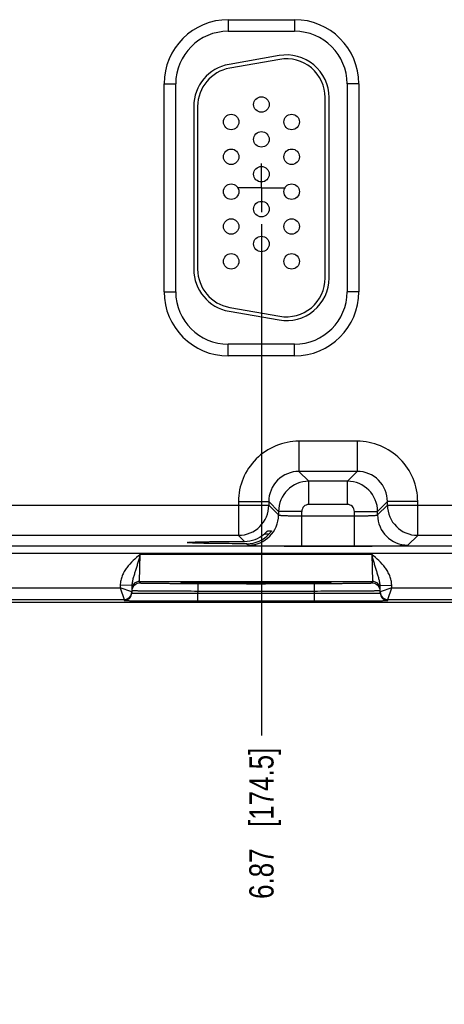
# Model space of a CAD drawing. Header units: inches. Extents: x 0 to 34, y 0 to 22.
# Tile 24 of 42: x 17.5 to 19.7, y 6.1 to 11.1. Entities that reach past the tile are written whole.
import ezdxf

# ---------------------------------------------------------------- set-up
doc = ezdxf.new("R2010")
doc.units = ezdxf.units.IN
doc.header["$LTSCALE"] = 1.87
doc.header["$MEASUREMENT"] = 0
doc.linetypes.add('CENTER', pattern=[0.6, 0.375, -0.075, 0.075, -0.075])
doc.layers.get('0').update_dxf_attribs({"linetype": 'CONTINUOUS'})
doc.layers.add('02___PRT_ALL_AXES', color=7, linetype='CONTINUOUS')
doc.layers.add('DIMENSIONS', color=7, linetype='CONTINUOUS')
doc.styles.get("Standard").update_dxf_attribs({"font": 'txt', "width": 0.8})
doc.dimstyles.new('DIMSTYLE_1', dxfattribs={"dimtxt": 0.125, "dimasz": 0.18, "dimexe": 0.125, "dimexo": 0.0625, "dimgap": 0.09, "dimtad": 0, "dimtih": 1, "dimtoh": 1, "dimlfac": 0.5, "dimzin": 4, "dimdsep": 46, "dimtxsty": 'STANDARD', "dimblk": '_FILLED', "dimblk1": '_FILLED', "dimblk2": '_FILLED', "dimcen": 0.09, "dimadec": 0, "dimazin": 0, "dimtp": 0.01, "dimtm": 0.01, "dimtfac": 1, "dimtofl": 0, "dimtmove": 0, "dimatfit": 3, "dimldrblk": '_FILLED', "dimfxl": 1, "dimtolj": 1, "dimtzin": 4, "dimarcsym": 0})

# ---------------------------------------------------------------- blocks, each defined once
blk = doc.blocks.new('*D35')
at = {"layer": 'DIMENSIONS', "color": 2, "linetype": 'CONTINUOUS'}
blk.add_line((18.7221, 10.0877), (18.7221, 7.4462), dxfattribs=at)
at = {"layer": 'DIMENSIONS', "color": 2, "linetype": 'CONTINUOUS', "insert": (18.6596, 7.3837), "char_height": 0.125, "width": 1.225, "attachment_point": 3, "rotation": 90, "line_spacing_factor": 0.9}
blk.add_mtext('6.87{\\Ftxt.shx;\\W1.000000;\\H0.125000; }[174.5]', dxfattribs=at)
blk = doc.blocks.new('_FILLED')
at = {"color": 0, "linetype": 'BYBLOCK'}
blk.add_solid([(0, 0), (-1, 0.174), (-1, -0.174)], dxfattribs=at)
blk = doc.blocks.new('*D36')
at = {"layer": 'DIMENSIONS', "color": 2, "linetype": 'CONTINUOUS'}
blk.add_line((20.8321, 10.0877), (20.8321, 7.4462), dxfattribs=at)
at = {"layer": 'DIMENSIONS', "color": 2, "linetype": 'CONTINUOUS', "insert": (20.7696, 7.3837), "char_height": 0.125, "width": 1.225, "attachment_point": 3, "rotation": 90, "line_spacing_factor": 0.9}
blk.add_mtext('7.93{\\Ftxt.shx;\\W1.000000;\\H0.125000; }[201.3]', dxfattribs=at)
blk = doc.blocks.new('*D37')
at = {"layer": 'DIMENSIONS', "color": 2, "linetype": 'CONTINUOUS'}
blk.add_line((21.8871, 10.4678), (21.8871, 7.4462), dxfattribs=at)
at = {"layer": 'DIMENSIONS', "color": 2, "linetype": 'CONTINUOUS', "insert": (21.8246, 7.3837), "char_height": 0.125, "width": 1.225, "attachment_point": 3, "rotation": 90, "line_spacing_factor": 0.9}
blk.add_mtext('8.45{\\Ftxt.shx;\\W1.000000;\\H0.125000; }[214.7]', dxfattribs=at)
blk = doc.blocks.new('*D38')
at = {"layer": 'DIMENSIONS', "color": 2, "linetype": 'CONTINUOUS'}
blk.add_line((22.9421, 10.0877), (22.9421, 7.4462), dxfattribs=at)
at = {"layer": 'DIMENSIONS', "color": 2, "linetype": 'CONTINUOUS', "insert": (22.8796, 7.3837), "char_height": 0.125, "width": 1.225, "attachment_point": 3, "rotation": 90, "line_spacing_factor": 0.9}
blk.add_mtext('8.98{\\Ftxt.shx;\\W1.000000;\\H0.125000; }[228.1]', dxfattribs=at)
blk = doc.blocks.new('*D39')
at = {"layer": 'DIMENSIONS', "color": 2, "linetype": 'CONTINUOUS'}
blk.add_line((25.0521, 10.0877), (25.0521, 7.4462), dxfattribs=at)
at = {"layer": 'DIMENSIONS', "color": 2, "linetype": 'CONTINUOUS', "insert": (24.9896, 7.3837), "char_height": 0.125, "width": 1.325, "attachment_point": 3, "rotation": 90, "line_spacing_factor": 0.9}
blk.add_mtext('10.04{\\Ftxt.shx;\\W1.000000;\\H0.125000; }[254.9]', dxfattribs=at)
blk = doc.blocks.new('*D40')
at = {"layer": 'DIMENSIONS', "color": 2, "linetype": 'CONTINUOUS'}
blk.add_line((27.1621, 10.0877), (27.1621, 7.4462), dxfattribs=at)
at = {"layer": 'DIMENSIONS', "color": 2, "linetype": 'CONTINUOUS', "insert": (27.0996, 7.3837), "char_height": 0.125, "width": 1.325, "attachment_point": 3, "rotation": 90, "line_spacing_factor": 0.9}
blk.add_mtext('11.09{\\Ftxt.shx;\\W1.000000;\\H0.125000; }[281.7]', dxfattribs=at)
blk = doc.blocks.new('*D41')
at = {"layer": 'DIMENSIONS', "color": 2, "linetype": 'CONTINUOUS'}
blk.add_line((29.2721, 10.0877), (29.2721, 7.4462), dxfattribs=at)
at = {"layer": 'DIMENSIONS', "color": 2, "linetype": 'CONTINUOUS', "insert": (29.2096, 7.3837), "char_height": 0.125, "width": 1.325, "attachment_point": 3, "rotation": 90, "line_spacing_factor": 0.9}
blk.add_mtext('12.15{\\Ftxt.shx;\\W1.000000;\\H0.125000; }[308.5]', dxfattribs=at)

msp = doc.modelspace()

# ---------------------------------------------------------------- linework, layer by layer
at = {"color": 7, "linetype": 'CONTINUOUS'}
for p, q in [((18.5511, 11.1433), (18.8931, 11.1433)), ((18.5511, 11.1433), (18.5511, 11.0833)), ((18.8931, 11.1433), (18.8931, 11.0833)), ((18.5511, 11.0833), (18.8931, 11.0833)), ((18.8129, 10.9579), (18.5549, 10.9124)), ((18.8163, 10.9382), (18.5583, 10.8927)), ((18.22, 10.8123), (18.28, 10.8123)), ((18.22, 9.7383), (18.22, 10.8123)), ((18.28, 9.7383), (18.28, 10.8123)), ((19.2241, 10.8123), (19.1641, 10.8123)), ((19.1641, 10.8123), (19.1641, 9.7383)), ((19.2241, 10.8123), (19.2241, 9.7383)), ((19.0511, 9.8093), (19.0511, 10.7413)), ((19.0711, 9.8093), (19.0711, 10.7413)), ((18.3731, 10.6958), (18.3731, 9.8547)), ((18.3931, 10.6958), (18.3931, 9.8547)), ((18.22, 9.7383), (18.28, 9.7383)), ((19.2241, 9.7383), (19.1641, 9.7383)), ((18.5549, 9.6381), (18.8129, 9.5926)), ((18.5583, 9.6578), (18.8163, 9.6123)), ((18.8931, 9.4672), (18.5511, 9.4672)), ((18.5511, 9.4072), (18.5511, 9.4672)), ((18.8931, 9.4072), (18.8931, 9.4672)), ((18.8931, 9.4072), (18.5511, 9.4072)), ((19.2164, 8.9665), (18.9157, 8.9665)), ((18.9157, 8.9665), (18.9157, 8.8105)), ((19.2164, 8.9665), (19.2164, 8.8105)), ((19.2164, 8.8105), (18.9157, 8.8105)), ((18.9157, 8.8105), (18.9665, 8.7598)), ((19.2164, 8.8105), (19.1657, 8.7598)), ((19.1657, 8.7598), (18.9665, 8.7598)), ((18.9665, 8.6398), (18.9665, 8.7598)), ((19.1657, 8.6398), (19.1657, 8.7598)), ((18.6038, 8.6546), (18.7598, 8.6546)), ((18.6038, 8.6546), (18.6038, 8.4805)), ((18.7598, 8.6546), (18.8105, 8.6038)), ((18.7598, 8.6546), (18.7598, 8.6365)), ((19.3724, 8.6546), (19.3216, 8.6038)), ((19.5283, 8.6546), (19.3724, 8.6546)), ((19.3724, 8.6365), (19.3724, 8.6546)), ((19.5283, 8.4805), (19.5283, 8.6546)), ((17.2624, 8.6365), (18.7598, 8.6365)), ((18.7598, 8.6365), (18.8105, 8.5858)), ((18.9305, 8.6038), (18.8105, 8.6038)), ((18.8105, 8.6038), (18.8105, 8.5858)), ((18.9305, 8.4251), (18.9305, 8.6038)), ((19.1657, 8.6398), (18.9665, 8.6398)), ((19.2016, 8.6038), (19.3216, 8.6038)), ((19.2016, 8.4251), (19.2016, 8.6038)), ((19.3216, 8.5858), (19.3724, 8.6365)), ((19.3216, 8.5858), (19.3216, 8.6038)), ((19.3724, 8.6365), (20.8698, 8.6365)), ((18.9305, 8.581), (19.2016, 8.581)), ((18.7533, 8.503), (18.7739, 8.503)), ((18.7739, 8.503), (18.7738, 8.5028)), ((18.6038, 8.4805), (17.4183, 8.4805)), ((18.6038, 8.4805), (18.635, 8.4493)), ((18.7372, 8.4875), (18.7619, 8.4875)), ((19.4776, 8.4298), (19.5283, 8.4805)), ((20.7138, 8.4805), (19.5283, 8.4805)), ((30.1415, 8.4249), (13.441, 8.4249)), ((18.6473, 8.4371), (18.6546, 8.4298)), ((18.9305, 8.4251), (19.2016, 8.4251)), ((30.1415, 8.3869), (13.441, 8.3869)), ((18.0936, 8.2426), (18.0967, 8.3826)), ((18.0967, 8.3826), (19.2914, 8.3826)), ((19.2914, 8.3826), (19.2945, 8.2426)), ((18.0934, 8.2332), (18.0936, 8.2426)), ((18.0936, 8.2426), (19.2945, 8.2426)), ((18.4341, 8.2368), (18.4733, 8.2371)), ((18.4733, 8.2371), (18.5204, 8.2373)), ((18.5204, 8.2373), (18.5657, 8.2375)), ((18.5657, 8.2375), (18.617, 8.2376)), ((18.617, 8.2376), (18.6747, 8.2377)), ((18.6747, 8.2377), (18.7303, 8.2377)), ((18.7303, 8.2377), (18.7887, 8.2376)), ((18.7887, 8.2376), (18.8409, 8.2374)), ((18.8409, 8.2374), (18.8873, 8.2372)), ((18.8873, 8.2372), (18.9275, 8.237)), ((19.2945, 8.2426), (19.2947, 8.2332)), ((17.2844, 8.2087), (17.9937, 8.2087)), ((17.9939, 8.2231), (17.9937, 8.2087)), ((18.0533, 8.188), (17.9937, 8.2087)), ((17.9937, 8.2087), (18.0133, 8.1487)), ((18.0539, 8.222), (17.9939, 8.2231)), ((18.0539, 8.222), (18.0532, 8.183)), ((18.3126, 8.2348), (18.314, 8.2349)), ((18.3357, 8.2356), (18.3128, 8.2349)), ((18.314, 8.2349), (18.3156, 8.235)), ((18.3156, 8.235), (18.3176, 8.2351)), ((18.3176, 8.2351), (18.3213, 8.2352)), ((18.3213, 8.2352), (18.3273, 8.2354)), ((18.3273, 8.2354), (18.3367, 8.2356)), ((18.3367, 8.2356), (18.3536, 8.2359)), ((18.3536, 8.2359), (18.3755, 8.2362)), ((18.3755, 8.2362), (18.4033, 8.2365)), ((18.3933, 8.1913), (18.3932, 8.1814)), ((18.9948, 8.2306), (18.3933, 8.2306)), ((18.3933, 8.2306), (18.3933, 8.1913)), ((18.9948, 8.1913), (18.3933, 8.1913)), ((18.4033, 8.2365), (18.4341, 8.2368)), ((18.9275, 8.237), (18.9669, 8.2367)), ((18.9669, 8.2367), (18.9989, 8.2364)), ((18.9948, 8.2306), (18.9948, 8.1913)), ((18.9948, 8.1913), (18.995, 8.1814)), ((18.9989, 8.2364), (19.0242, 8.2361)), ((19.0242, 8.2361), (19.0436, 8.2357)), ((19.0436, 8.2357), (19.0564, 8.2355)), ((19.0754, 8.2349), (19.0527, 8.2356)), ((19.0564, 8.2355), (19.063, 8.2353)), ((19.063, 8.2353), (19.0672, 8.2352)), ((19.0672, 8.2352), (19.0706, 8.2351)), ((19.0706, 8.2351), (19.0725, 8.235)), ((19.0725, 8.235), (19.074, 8.2349)), ((19.3342, 8.222), (19.3942, 8.2231)), ((19.3349, 8.183), (19.3342, 8.222)), ((19.3944, 8.2087), (19.3348, 8.188)), ((19.3748, 8.1487), (19.3944, 8.2087)), ((19.3944, 8.2087), (19.3942, 8.2231)), ((19.3944, 8.2087), (20.1037, 8.2087)), ((17.2648, 8.1487), (18.0133, 8.1487)), ((18.0133, 8.1487), (18.0132, 8.1437)), ((18.3932, 8.1814), (18.995, 8.1814)), ((18.3932, 8.1814), (18.3932, 8.1421)), ((18.3932, 8.1421), (18.995, 8.1421)), ((18.995, 8.1814), (18.995, 8.1421)), ((19.3748, 8.1487), (20.1233, 8.1487)), ((19.3749, 8.1437), (19.3748, 8.1487)), ((30.5501, 8.1343), (12.9062, 8.1343))]:
    msp.add_line(p, q, dxfattribs=at)
for points in [[(18.311, 8.2347), (18.3111, 8.2347), (18.3113, 8.2348), (18.3117, 8.2348), (18.3121, 8.2348), (18.3126, 8.2348)], [(19.074, 8.2349), (19.0753, 8.2349), (19.0758, 8.2348), (19.0763, 8.2348), (19.0766, 8.2348), (19.0769, 8.2348), (19.077, 8.2347)]]:
    msp.add_lwpolyline(points, dxfattribs=at)
for centre in [(18.7221, 10.7053), (18.5661, 10.6153), (18.8781, 10.6153), (18.7221, 10.5253), (18.5661, 10.4353), (18.8781, 10.4353), (18.7221, 10.3453), (18.5661, 10.2553), (18.8781, 10.2553), (18.7221, 10.1653), (18.5661, 10.0753), (18.8781, 10.0753), (18.7221, 9.9853), (18.5661, 9.8953), (18.8781, 9.8953)]:
    msp.add_circle(centre, 0.04, dxfattribs=at)
for centre, radius, start, end in [((18.5511, 10.8123), 0.3311, 90, 180), ((18.8931, 10.8123), 0.3311, 0, 90), ((18.5511, 10.8123), 0.2711, 90, 180), ((18.8931, 10.8123), 0.2711, 0, 90), ((18.8511, 10.7413), 0.22, 0, 100), ((18.8511, 10.7413), 0.2, 0, 100), ((18.5931, 10.6958), 0.22, 100, 180), ((18.5931, 10.6958), 0.2, 100, 180), ((18.5931, 9.8547), 0.22, 180, 260), ((18.5931, 9.8547), 0.2, 180, 260), ((18.8511, 9.8093), 0.22, 260, 360), ((18.8511, 9.8093), 0.2, 260, 360), ((18.5511, 9.7383), 0.3311, 180, 270), ((18.5511, 9.7383), 0.2711, 180, 270), ((18.8931, 9.7383), 0.3311, 270, 360), ((18.8931, 9.7383), 0.2711, 270, 360), ((18.9157, 8.6546), 0.3119, 89.9965, 180.0035), ((19.2164, 8.6546), 0.3119, 359.9966, 90.0034), ((18.9157, 8.6547), 0.1559, 89.9717, 180.0282), ((19.2165, 8.6547), 0.1559, 359.9717, 90.0282), ((18.9665, 8.6038), 0.156, 90.0148, 179.9847), ((19.1656, 8.6038), 0.156, 0.0148, 89.9847), ((18.6038, 8.6366), 0.156, 270.0209, 359.9791), ((18.9665, 8.6038), 0.036, 89.9965, 180.0035), ((19.1657, 8.6038), 0.036, 359.9965, 90.0035), ((19.5284, 8.6366), 0.156, 180.0209, 269.9791), ((18.6545, 8.5858), 0.156, 270.0209, 359.9791), ((19.4776, 8.5858), 0.156, 180.0209, 269.9791), ((18.6345, 8.6066), 0.1572, 270.194, 310.7846), ((18.6477, 8.5918), 0.1547, 269.8483, 317.612), ((18.0936, 8.2026), 0.04, 89.9997, 179.0001), ((19.2945, 8.2026), 0.04, 0.9999, 90.0003), ((18.0133, 8.1887), 0.04, 269.9997, 358.9997), ((18.0133, 8.1887), 0.0401, 351.8201, 358.9927), ((18.0936, 8.1932), 0.0402, 161.2521, 178.9472), ((18.0934, 8.1932), 0.04, 89.9993, 161.1986), ((19.2947, 8.1932), 0.04, 18.8014, 90.0007), ((19.2945, 8.1932), 0.0402, 1.0528, 18.7479), ((19.3748, 8.1887), 0.0401, 181.0074, 188.1804), ((19.3748, 8.1887), 0.04, 181.0003, 270.0003), ((18.0132, 8.1837), 0.04, 269.9997, 358.9997), ((19.3749, 8.1837), 0.04, 181.0003, 270.0003)]:
    msp.add_arc(centre, radius, start, end, dxfattribs=at)
for points, knots in [([(18.8105, 8.5858), (18.8106, 8.5857), (18.8108, 8.5855), (18.8114, 8.5853), (18.8122, 8.585), (18.8138, 8.5847), (18.8165, 8.5843), (18.8206, 8.5839), (18.8257, 8.5835), (18.8318, 8.5831), (18.8388, 8.5827), (18.8466, 8.5824), (18.8553, 8.5821), (18.8682, 8.5817), (18.8856, 8.5814), (18.9076, 8.5811), (18.9228, 8.581), (18.9305, 8.581)], [0, 0, 0, 0, 0.0028, 0.007571, 0.014536, 0.023747, 0.048912, 0.082937, 0.125539, 0.176336, 0.234865, 0.300581, 0.372872, 0.451063, 0.622161, 0.807461, 1, 1, 1, 1]), ([(19.2016, 8.581), (19.2094, 8.581), (19.2245, 8.5811), (19.2465, 8.5814), (19.2639, 8.5817), (19.2768, 8.5821), (19.2855, 8.5824), (19.2934, 8.5827), (19.3004, 8.5831), (19.3065, 8.5835), (19.3116, 8.5839), (19.3156, 8.5843), (19.3183, 8.5847), (19.32, 8.585), (19.3208, 8.5853), (19.3213, 8.5855), (19.3216, 8.5857), (19.3216, 8.5858)], [0, 0, 0, 0, 0.192539, 0.377839, 0.548937, 0.627128, 0.699419, 0.765135, 0.823664, 0.874461, 0.917063, 0.951088, 0.976253, 0.985464, 0.992429, 0.9972, 1, 1, 1, 1]), ([(18.7372, 8.4875), (18.7382, 8.4884), (18.7401, 8.4901), (18.7428, 8.4926), (18.7454, 8.4951), (18.7478, 8.4974), (18.7495, 8.4992), (18.7508, 8.5005), (18.7516, 8.5013), (18.7522, 8.502), (18.7527, 8.5025), (18.753, 8.5027), (18.7531, 8.5029), (18.7532, 8.503), (18.7533, 8.503), (18.7533, 8.503)], [0, 0, 0, 0, 0.173342, 0.342239, 0.503514, 0.653224, 0.785998, 0.843871, 0.894633, 0.937025, 0.969654, 0.981852, 0.991063, 0.997138, 1, 1, 1, 1]), ([(18.7738, 8.5028), (18.7737, 8.5025), (18.7732, 8.5018), (18.7719, 8.4998), (18.7695, 8.4966), (18.7661, 8.4922), (18.7634, 8.4891), (18.7619, 8.4875)], [0, 0, 0, 0, 0.049928, 0.132059, 0.36843, 0.667594, 1, 1, 1, 1]), ([(18.3397, 8.4432), (18.3397, 8.4433), (18.3398, 8.4434), (18.3403, 8.4436), (18.3413, 8.4439), (18.343, 8.4441), (18.3454, 8.4444), (18.3484, 8.4446), (18.3521, 8.4449), (18.3565, 8.4451), (18.3636, 8.4455), (18.3741, 8.4459), (18.3885, 8.4464), (18.4052, 8.4468), (18.4242, 8.4473), (18.4452, 8.4477), (18.4681, 8.448), (18.4928, 8.4483), (18.5286, 8.4487), (18.5762, 8.4491), (18.615, 8.4493), (18.635, 8.4493)], [0, 0, 0, 0, 0.000545, 0.001528, 0.005113, 0.010953, 0.019065, 0.02944, 0.042053, 0.056876, 0.073884, 0.114342, 0.16316, 0.219936, 0.284205, 0.355522, 0.433341, 0.517029, 0.605954, 0.796807, 1, 1, 1, 1]), ([(18.6473, 8.4371), (18.6266, 8.4372), (18.5863, 8.4373), (18.537, 8.4377), (18.4998, 8.4381), (18.474, 8.4384), (18.4501, 8.4387), (18.4281, 8.4391), (18.4083, 8.4396), (18.3908, 8.44), (18.3757, 8.4405), (18.3647, 8.4409), (18.3573, 8.4413), (18.3527, 8.4416), (18.3488, 8.4418), (18.3456, 8.4421), (18.3431, 8.4424), (18.3413, 8.4426), (18.3403, 8.4429), (18.3398, 8.4431), (18.3397, 8.4432), (18.3397, 8.4432)], [0, 0, 0, 0, 0.201685, 0.391972, 0.480884, 0.564697, 0.642725, 0.714312, 0.7789, 0.835998, 0.885101, 0.925812, 0.942934, 0.957854, 0.970539, 0.980958, 0.989089, 0.994929, 0.998498, 0.999468, 1, 1, 1, 1]), ([(18.6546, 8.4298), (18.6546, 8.4298), (18.6548, 8.4297), (18.6554, 8.4295), (18.6565, 8.4293), (18.6584, 8.4291), (18.6609, 8.4289), (18.664, 8.4286), (18.6678, 8.4284), (18.6721, 8.4282), (18.6792, 8.4279), (18.6894, 8.4275), (18.7034, 8.4271), (18.7196, 8.4268), (18.7377, 8.4264), (18.7576, 8.4261), (18.7791, 8.4259), (18.8021, 8.4256), (18.835, 8.4254), (18.8779, 8.4251), (18.9128, 8.4251), (18.9305, 8.4251)], [0, 0, 0, 0, 0.000833, 0.002206, 0.006659, 0.013424, 0.022498, 0.033865, 0.047502, 0.063379, 0.081459, 0.124054, 0.174892, 0.233495, 0.299314, 0.37173, 0.450061, 0.533571, 0.621473, 0.807113, 1, 1, 1, 1]), ([(19.2016, 8.4251), (19.2194, 8.4251), (19.2542, 8.4251), (19.2972, 8.4254), (19.33, 8.4256), (19.353, 8.4259), (19.3746, 8.4261), (19.3945, 8.4264), (19.4126, 8.4268), (19.4287, 8.4271), (19.4427, 8.4275), (19.453, 8.4279), (19.46, 8.4282), (19.4644, 8.4284), (19.4681, 8.4286), (19.4713, 8.4289), (19.4738, 8.4291), (19.4756, 8.4293), (19.4768, 8.4295), (19.4773, 8.4297), (19.4775, 8.4298), (19.4776, 8.4298)], [0, 0, 0, 0, 0.192887, 0.378527, 0.466429, 0.549939, 0.62827, 0.700686, 0.766505, 0.825108, 0.875946, 0.918541, 0.936621, 0.952498, 0.966135, 0.977502, 0.986576, 0.993341, 0.997794, 0.999167, 1, 1, 1, 1]), ([(18.0967, 8.3826), (18.0844, 8.3719), (18.0597, 8.3506), (18.0318, 8.3205), (18.0138, 8.2932), (18.0031, 8.2711), (17.996, 8.2475), (17.9941, 8.2312), (17.9939, 8.2231)], [0, 0, 0, 0, 0.250106, 0.500015, 0.625057, 0.75007, 0.875051, 1, 1, 1, 1]), ([(18.0967, 8.3825), (18.0928, 8.3683), (18.087, 8.3471), (18.0789, 8.3193), (18.0728, 8.2994), (18.0667, 8.28), (18.0608, 8.261), (18.0558, 8.2419), (18.054, 8.2287), (18.0539, 8.222)], [0, 0, 0, 0, 0.266693, 0.396035, 0.521429, 0.642945, 0.761729, 0.879894, 1, 1, 1, 1]), ([(19.3942, 8.2231), (19.394, 8.2312), (19.3922, 8.2475), (19.385, 8.2711), (19.3743, 8.2932), (19.3563, 8.3205), (19.3284, 8.3506), (19.3037, 8.3719), (19.2914, 8.3826)], [0, 0, 0, 0, 0.124944, 0.249922, 0.374933, 0.499972, 0.749883, 1, 1, 1, 1]), ([(19.3342, 8.222), (19.3341, 8.2287), (19.3323, 8.2419), (19.3273, 8.261), (19.3214, 8.28), (19.3153, 8.2994), (19.3092, 8.3193), (19.3011, 8.3471), (19.2953, 8.3683), (19.2914, 8.3826)], [0, 0, 0, 0, 0.120104, 0.238267, 0.357051, 0.478567, 0.603962, 0.733306, 1, 1, 1, 1]), ([(19.0527, 8.2356), (19.0333, 8.236), (18.9858, 8.2366), (18.904, 8.2372), (18.804, 8.2376), (18.6945, 8.2377), (18.5849, 8.2376), (18.4848, 8.2372), (18.4028, 8.2366), (18.3552, 8.236), (18.3357, 8.2356)], [0, 0, 0, 0, 0.081205, 0.198703, 0.34232, 0.499617, 0.656968, 0.800741, 0.918483, 1, 1, 1, 1]), ([(18.3933, 8.1913), (18.3712, 8.1913), (18.3279, 8.1915), (18.2744, 8.1917), (18.2336, 8.1918), (18.2051, 8.192), (18.1784, 8.1922), (18.1537, 8.1923), (18.1314, 8.1925), (18.1116, 8.1927), (18.0967, 8.1929), (18.0863, 8.193), (18.0795, 8.1931), (18.0735, 8.1932), (18.0683, 8.1933), (18.0639, 8.1934), (18.0607, 8.1935), (18.0585, 8.1936), (18.0572, 8.1936), (18.056, 8.1937), (18.0551, 8.1937), (18.0544, 8.1938), (18.0539, 8.1938), (18.0536, 8.1939), (18.0534, 8.1939), (18.0534, 8.1939)], [0, 0, 0, 0, 0.195104, 0.382709, 0.471426, 0.555601, 0.634423, 0.707132, 0.773029, 0.831478, 0.881918, 0.90398, 0.923864, 0.941522, 0.956912, 0.969998, 0.980748, 0.985238, 0.989136, 0.992438, 0.995144, 0.997251, 0.998759, 0.99967, 1, 1, 1, 1]), ([(18.3933, 8.2306), (18.3738, 8.2306), (18.3356, 8.2306), (18.2884, 8.2308), (18.2524, 8.2309), (18.2272, 8.231), (18.2036, 8.2312), (18.1819, 8.2314), (18.1622, 8.2315), (18.1447, 8.2317), (18.1316, 8.2319), (18.1224, 8.2321), (18.1164, 8.2322), (18.1112, 8.2323), (18.1065, 8.2324), (18.1026, 8.2326), (18.0994, 8.2327), (18.0972, 8.2328), (18.0957, 8.2329), (18.0949, 8.233), (18.0943, 8.233), (18.0938, 8.2331), (18.0936, 8.2331), (18.0934, 8.2332), (18.0934, 8.2332)], [0, 0, 0, 0, 0.195093, 0.382688, 0.4714, 0.555569, 0.634386, 0.707089, 0.77298, 0.831424, 0.881858, 0.903917, 0.923799, 0.941455, 0.956844, 0.969929, 0.980679, 0.989069, 0.992374, 0.995082, 0.997194, 0.998709, 0.999633, 1, 1, 1, 1]), ([(18.3128, 8.2349), (18.3119, 8.2349), (18.3106, 8.2348), (18.3091, 8.2347), (18.3082, 8.2346), (18.3075, 8.2345), (18.307, 8.2345), (18.3068, 8.2344), (18.3066, 8.2343), (18.3066, 8.2343)], [0, 0, 0, 0, 0.433646, 0.604436, 0.744455, 0.853681, 0.932196, 0.980314, 1, 1, 1, 1]), ([(18.3066, 8.2343), (18.3066, 8.2343), (18.3067, 8.2342), (18.307, 8.2341), (18.3075, 8.2341), (18.3082, 8.234), (18.309, 8.2339), (18.3106, 8.2338), (18.3118, 8.2337), (18.3127, 8.2337)], [0, 0, 0, 0, 0.019719, 0.067814, 0.146291, 0.255485, 0.39549, 0.566285, 1, 1, 1, 1]), ([(18.3127, 8.2337), (18.3152, 8.2336), (18.3211, 8.2334), (18.3365, 8.233), (18.3624, 8.2325), (18.4008, 8.2321), (18.4481, 8.2317), (18.5027, 8.2313), (18.5856, 8.231), (18.6941, 8.2308), (18.8025, 8.231), (18.8854, 8.2313), (18.9401, 8.2317), (18.9873, 8.2321), (19.0257, 8.2325), (19.0516, 8.233), (19.067, 8.2334), (19.0729, 8.2336), (19.0754, 8.2337)], [0, 0, 0, 0, 0.009733, 0.023176, 0.060749, 0.111598, 0.174181, 0.246609, 0.326696, 0.500002, 0.673307, 0.753394, 0.825822, 0.888405, 0.939252, 0.976824, 0.990267, 1, 1, 1, 1]), ([(19.2947, 8.2332), (19.2947, 8.2332), (19.2945, 8.2331), (19.2943, 8.2331), (19.2938, 8.233), (19.2932, 8.233), (19.2924, 8.2329), (19.291, 8.2328), (19.2887, 8.2327), (19.2855, 8.2326), (19.2816, 8.2324), (19.277, 8.2323), (19.2717, 8.2322), (19.2657, 8.2321), (19.2565, 8.2319), (19.2434, 8.2317), (19.2259, 8.2315), (19.2062, 8.2314), (19.1845, 8.2312), (19.1609, 8.231), (19.1357, 8.2309), (19.0997, 8.2308), (19.0526, 8.2306), (19.0143, 8.2306), (18.9948, 8.2306)], [0, 0, 0, 0, 0.000367, 0.001291, 0.002806, 0.004918, 0.007626, 0.010931, 0.019321, 0.030071, 0.043156, 0.058545, 0.076201, 0.096083, 0.118142, 0.168576, 0.22702, 0.292911, 0.365614, 0.444431, 0.5286, 0.617312, 0.804907, 1, 1, 1, 1]), ([(19.3347, 8.1939), (19.3347, 8.1939), (19.3345, 8.1939), (19.3342, 8.1938), (19.3337, 8.1938), (19.333, 8.1937), (19.3321, 8.1937), (19.331, 8.1936), (19.3296, 8.1936), (19.3275, 8.1935), (19.3243, 8.1934), (19.3198, 8.1933), (19.3146, 8.1932), (19.3086, 8.1931), (19.3018, 8.193), (19.2914, 8.1929), (19.2765, 8.1927), (19.2567, 8.1925), (19.2344, 8.1923), (19.2098, 8.1922), (19.183, 8.192), (19.1545, 8.1918), (19.1137, 8.1917), (19.0603, 8.1915), (19.0169, 8.1913), (18.9948, 8.1913)], [0, 0, 0, 0, 0.00033, 0.001241, 0.002749, 0.004856, 0.007562, 0.010864, 0.014762, 0.019252, 0.030002, 0.043087, 0.058478, 0.076136, 0.09602, 0.118081, 0.168521, 0.226971, 0.292867, 0.365577, 0.444399, 0.528574, 0.617291, 0.804896, 1, 1, 1, 1]), ([(19.0815, 8.2343), (19.0815, 8.2343), (19.0814, 8.2344), (19.0811, 8.2345), (19.0806, 8.2345), (19.0799, 8.2346), (19.0791, 8.2347), (19.0775, 8.2348), (19.0763, 8.2348), (19.0754, 8.2349)], [0, 0, 0, 0, 0.01972, 0.067826, 0.146319, 0.255527, 0.395541, 0.566335, 1, 1, 1, 1]), ([(19.0754, 8.2337), (19.0763, 8.2337), (19.0775, 8.2338), (19.0791, 8.2339), (19.0799, 8.234), (19.0806, 8.2341), (19.0811, 8.2341), (19.0814, 8.2342), (19.0815, 8.2343), (19.0815, 8.2343)], [0, 0, 0, 0, 0.433718, 0.604513, 0.744518, 0.853711, 0.932187, 0.980281, 1, 1, 1, 1]), ([(18.0132, 8.1437), (18.0132, 8.1437), (18.0133, 8.1437), (18.0134, 8.1437), (18.0135, 8.1436), (18.0138, 8.1436), (18.0143, 8.1436), (18.0151, 8.1435), (18.0162, 8.1435), (18.0174, 8.1435), (18.0189, 8.1434), (18.0213, 8.1434), (18.0249, 8.1433), (18.0299, 8.1432), (18.0357, 8.1432), (18.0424, 8.1431), (18.05, 8.143), (18.0617, 8.1429), (18.0783, 8.1428), (18.1004, 8.1427), (18.1253, 8.1425), (18.1529, 8.1424), (18.1827, 8.1423), (18.2146, 8.1422), (18.2482, 8.1422), (18.2832, 8.1421), (18.3317, 8.1421), (18.3684, 8.1421), (18.3932, 8.1421)], [0, 0, 0, 0, 0.000092, 0.000323, 0.000702, 0.001231, 0.002737, 0.004843, 0.007547, 0.010849, 0.014746, 0.019237, 0.029986, 0.043073, 0.058463, 0.076123, 0.096008, 0.118071, 0.168514, 0.226966, 0.292866, 0.365578, 0.444402, 0.528578, 0.617296, 0.7097, 0.8049, 1, 1, 1, 1]), ([(18.0532, 8.183), (18.0532, 8.183), (18.0534, 8.1829), (18.0537, 8.1829), (18.0542, 8.1828), (18.0549, 8.1828), (18.0559, 8.1827), (18.057, 8.1827), (18.0583, 8.1826), (18.0605, 8.1825), (18.0637, 8.1825), (18.0681, 8.1824), (18.0733, 8.1823), (18.0793, 8.1822), (18.0861, 8.1821), (18.0966, 8.1819), (18.1114, 8.1818), (18.1312, 8.1817), (18.1535, 8.1815), (18.1782, 8.1814), (18.2049, 8.1814), (18.2334, 8.1813), (18.2743, 8.1813), (18.3277, 8.1813), (18.371, 8.1813), (18.3932, 8.1814)], [0, 0, 0, 0, 0.000343, 0.001258, 0.002769, 0.004877, 0.007583, 0.010886, 0.014783, 0.019274, 0.030023, 0.043108, 0.058497, 0.076155, 0.096038, 0.118099, 0.168538, 0.226987, 0.292883, 0.365592, 0.444414, 0.528589, 0.617304, 0.804905, 1, 1, 1, 1]), ([(18.995, 8.1814), (19.0171, 8.1813), (19.0604, 8.1813), (19.1139, 8.1813), (19.1547, 8.1813), (19.1832, 8.1814), (19.2099, 8.1814), (19.2346, 8.1815), (19.2569, 8.1817), (19.2767, 8.1818), (19.2916, 8.1819), (19.302, 8.1821), (19.3088, 8.1822), (19.3148, 8.1823), (19.32, 8.1824), (19.3244, 8.1825), (19.3277, 8.1825), (19.3298, 8.1826), (19.3311, 8.1827), (19.3323, 8.1827), (19.3332, 8.1828), (19.3339, 8.1828), (19.3344, 8.1829), (19.3347, 8.1829), (19.3349, 8.183), (19.3349, 8.183)], [0, 0, 0, 0, 0.195095, 0.382696, 0.471411, 0.555586, 0.634408, 0.707117, 0.773013, 0.831462, 0.881901, 0.903962, 0.923845, 0.941503, 0.956892, 0.969977, 0.980726, 0.985217, 0.989114, 0.992417, 0.995123, 0.997231, 0.998742, 0.999657, 1, 1, 1, 1]), ([(18.995, 8.1421), (19.0197, 8.1421), (19.0564, 8.1421), (19.1049, 8.1421), (19.1399, 8.1422), (19.1735, 8.1422), (19.2054, 8.1423), (19.2352, 8.1424), (19.2628, 8.1425), (19.2877, 8.1427), (19.3099, 8.1428), (19.3264, 8.1429), (19.3381, 8.143), (19.3457, 8.1431), (19.3524, 8.1432), (19.3582, 8.1432), (19.3632, 8.1433), (19.3668, 8.1434), (19.3692, 8.1434), (19.3707, 8.1435), (19.3719, 8.1435), (19.373, 8.1435), (19.3738, 8.1436), (19.3743, 8.1436), (19.3746, 8.1436), (19.3747, 8.1437), (19.3748, 8.1437), (19.3749, 8.1437), (19.3749, 8.1437)], [0, 0, 0, 0, 0.1951, 0.2903, 0.382704, 0.471422, 0.555598, 0.634422, 0.707134, 0.773034, 0.831486, 0.881929, 0.903992, 0.923877, 0.941537, 0.956927, 0.970014, 0.980763, 0.985254, 0.989151, 0.992453, 0.995157, 0.997263, 0.998769, 0.999298, 0.999677, 0.999908, 1, 1, 1, 1])]:
    msp.add_open_spline(points, degree=3, knots=knots, dxfattribs=at)
at = {"layer": '02___PRT_ALL_AXES', "color": 7, "linetype": 'CENTER'}
for q in [(18.7221, 10.4003), (18.597, 10.2753), (18.8471, 10.2753), (18.7221, 10.1502)]:
    msp.add_line((18.7221, 10.2753), q, dxfattribs=at)

# ---------------------------------------------------------------- dimensions: what is measured, and where the dimension line sits
at = {"layer": 'DIMENSIONS', "color": 2, "linetype": 'CONTINUOUS'}
for feature_location, offset, origin, picture, middle in [((21.8871, 10.4678), (0, -3.0215), (4.9819, 10.5303), '*D37', (21.8871, 6.7712)), ((18.7221, 10.0877), (0, -2.6415), (4.9819, 10.1502), '*D35', (18.7221, 6.7712)), ((20.8321, 10.0877), (0, -2.6415), (4.9819, 10.1502), '*D36', (20.8321, 6.7712)), ((22.9421, 10.0877), (0, -2.6415), (4.9819, 10.1502), '*D38', (22.9421, 6.7712)), ((25.0521, 10.0877), (0, -2.6415), (4.9819, 10.1502), '*D39', (25.0521, 6.7212)), ((27.1621, 10.0877), (0, -2.6415), (4.9819, 10.1502), '*D40', (27.1621, 6.7212)), ((29.2721, 10.0877), (0, -2.6415), (4.9819, 10.1502), '*D41', (29.2721, 6.7212))]:
    dim = msp.add_ordinate_dim(feature_location=feature_location, offset=offset, dtype=1, origin=origin, dimstyle='DIMSTYLE_1', override={"dimtad": 1, "dimtih": 0, "dimtoh": 0}, dxfattribs=at)
    dim.commit()
    dim.dimension.update_dxf_attribs({"geometry": picture, "text_midpoint": middle})

doc.saveas('drawing.dxf')
